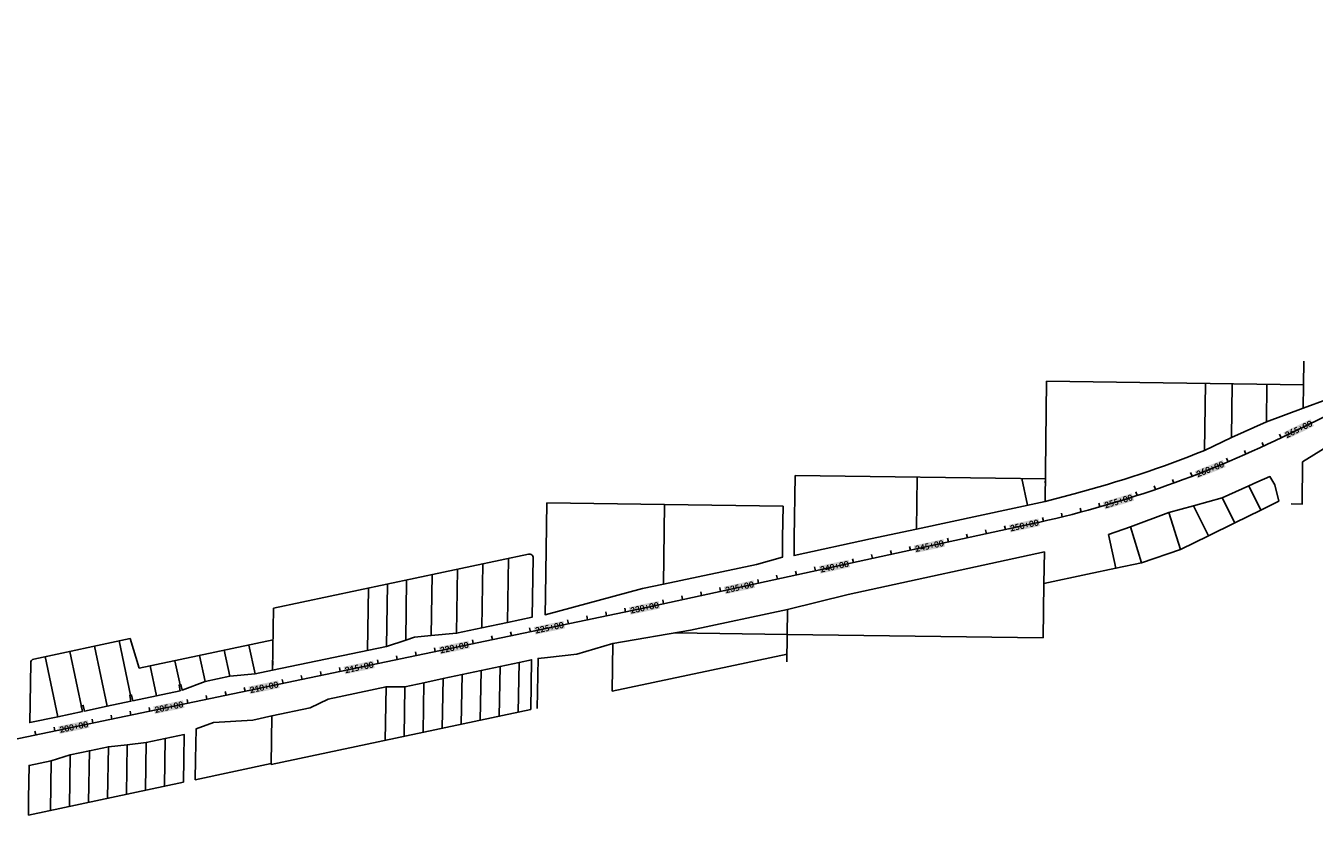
# Model space of a CAD drawing. Extents: x 19316 to 88931, y 38605 to 56897.
# Tile 5 of 16: x 37446 to 44075, y 43803 to 48001. Entities that reach past the tile are written whole.
import ezdxf

# ---------------------------------------------------------------- set-up
doc = ezdxf.new("R2010")
doc.units = 0
doc.header["$LTSCALE"] = 50
doc.header["$MEASUREMENT"] = 0
for name, color, linetype in [('C-ALGN-TEXT-CL', 4, 'Continuous'), ('ELPR', 7, 'Continuous'), ('ELPR-CL', 1, 'Continuous'), ('ELPR-older', 1, 'Continuous')]:
    doc.layers.add(name, color=color, linetype=linetype)
doc.styles.add('calibri', font='calibrib.ttf')

msp = doc.modelspace()

# ---------------------------------------------------------------- linework, layer by layer
at = {"layer": 'C-ALGN-TEXT-CL', "extrusion": (0.899843, 0.436214, 0), "elevation": 59521.5}
msp.add_lwpolyline([(22132.6, 0), (22152.6, 0)], dxfattribs=at)
at = {"layer": 'C-ALGN-TEXT-CL', "extrusion": (0.914519, 0.404544, 0), "elevation": 58512.8}
msp.add_lwpolyline([(24192.9, 0), (24212.9, 0)], dxfattribs=at)
at = {"layer": 'C-ALGN-TEXT-CL', "extrusion": (0.907319, 0.420443, 0), "elevation": 59026.1}
msp.add_lwpolyline([(23167.2, 0), (23187.2, 0)], dxfattribs=at)
at = {"layer": 'C-ALGN-TEXT-CL', "extrusion": (0.92144, 0.388522, 0), "elevation": 57981.7}
msp.add_lwpolyline([(25209.6, 0), (25229.6, 0)], dxfattribs=at)
at = {"layer": 'C-ALGN-TEXT-CL', "extrusion": (0.934438, 0.356127, 0), "elevation": 56866.6}
msp.add_lwpolyline([(27214.3, 0), (27234.3, 0)], dxfattribs=at)
at = {"layer": 'C-ALGN-TEXT-CL', "extrusion": (0.946297, 0.323298, 0), "elevation": 55682.2}
msp.add_lwpolyline([(29178.8, 0), (29198.8, 0)], dxfattribs=at)
at = {"layer": 'C-ALGN-TEXT-CL', "extrusion": (0.940511, 0.339764, 0), "elevation": 56283}
msp.add_lwpolyline([(28201.7, 0), (28221.7, 0)], dxfattribs=at)
at = {"layer": 'C-ALGN-TEXT-CL', "extrusion": (0.951795, 0.306734, 0), "elevation": 55064.5}
msp.add_lwpolyline([(30145.3, 0), (30165.3, 0)], dxfattribs=at)
at = {"layer": 'C-ALGN-TEXT-CL'}
for points in [[(42778.9, 45473), (42774.1, 45492.4)], [(42681.6, 45449.9), (42677.1, 45469.4)]]:
    msp.add_lwpolyline(points, dxfattribs=at)
at = {"layer": 'C-ALGN-TEXT-CL', "extrusion": (0.966544, 0.2565, 0), "elevation": 53111.5}
msp.add_lwpolyline([(32978, 0), (32998, 0)], dxfattribs=at)
at = {"layer": 'C-ALGN-TEXT-CL', "extrusion": (0.96192, 0.27333, 0), "elevation": 53779}
msp.add_lwpolyline([(32045.2, 0), (32065.2, 0)], dxfattribs=at)
at = {"layer": 'C-ALGN-TEXT-CL', "extrusion": (0.977264, 0.212027, 0)}
for elevation in [51147.8, 50847.8, 50947.8, 51047.8, 50547.8, 50647.8, 50347.8, 50447.8, 49847.8, 49947.8, 50047.8, 50147.8, 49547.8, 49647.8, 49347.8, 49447.8]:
    msp.add_lwpolyline([(35366.6, 0), (35386.6, 0)], dxfattribs=dict(at, elevation=elevation))
at = {"layer": 'C-ALGN-TEXT-CL', "extrusion": (0.978866, 0.204503, 0)}
for elevation in [48674.3, 48774.3, 48874.3, 48374.3, 48574.3, 48074.3, 48174.3, 48274.3, 47674.3, 47774.3, 47874.3, 47374.3, 47574.3, 47074.3, 47174.3, 47274.3, 46674.3, 46774.3, 46874.3, 46374.3, 46574.3, 46074.3, 46174.3, 46274.3, 45774.3, 45874.3]:
    msp.add_lwpolyline([(35744.4, 0), (35764.4, 0)], dxfattribs=dict(at, elevation=elevation))
at = {"layer": 'C-ALGN-TEXT-CL', "color": 155}
for points in [[(43933.9, 45871.8), (43916.6, 45907.4), (44074.1, 45940), (44056.8, 45975.6)], [(43474.7, 45670.8), (43460, 45707.5), (43619.4, 45728.9), (43604.7, 45765.6)], [(42999.3, 45510.9), (42987.8, 45548.8), (43148.5, 45556.2), (43137, 45594)], [(42511.9, 45392.5), (42503.5, 45431.2), (42664.3, 45425.6), (42655.9, 45464.2)], [(42023.3, 45286.5), (42014.9, 45325.2), (42175.7, 45319.6), (42167.3, 45358.2)], [(41534.7, 45180.5), (41526.3, 45219.2), (41687, 45213.5), (41678.7, 45252.2)], [(41046, 45074.5), (41037.6, 45113.1), (41198.4, 45107.5), (41190, 45146.2)], [(40557.1, 44969.1), (40549, 45007.8), (40709.7, 45001), (40701.6, 45039.7)], [(40067.7, 44866.8), (40059.6, 44905.6), (40220.3, 44898.7), (40212.2, 44937.5)], [(39578.3, 44764.6), (39570.2, 44803.3), (39730.9, 44796.5), (39722.8, 44835.2)], [(39088.8, 44662.3), (39080.7, 44701.1), (39241.4, 44694.2), (39233.3, 44733)], [(38599.4, 44560.1), (38591.3, 44598.8), (38752, 44592), (38743.9, 44630.7)], [(38110, 44457.8), (38101.9, 44496.6), (38262.6, 44489.7), (38254.5, 44528.5)], [(37620.5, 44355.6), (37612.4, 44394.3), (37773.1, 44387.5), (37765, 44426.2)]]:
    msp.add_solid(points, dxfattribs=at)
at = {"layer": 'ELPR', "flags": 128}
msp.add_lwpolyline([(41400, 45362.9), (41398.9, 45273.6), (41792.1, 45358.9), (42029.4, 45410), (42690.2, 45552.3), (42840.9, 45592.1, 0.031384), (43511, 45814.5), (43649.7, 45881.9), (43829.5, 45962.3), (44019, 46033), (44019, 46033), (44139.7, 46077.4), (44315.7, 46163), (44252, 46240.9)], format="xyb", dxfattribs=at)
for points in [[(43956.3, 45539.1), (44012.9, 45537.9), (44015.6, 45755.6), (44167.5, 45849.8), (44420.6, 45985.9), (44454.2, 45917)], [(40077.7, 44486.8), (40081.6, 44744.1), (40081.6, 44744.1), (40129.5, 44749.3), (40280.8, 44765.6), (40465.9, 44820.3), (40865.5, 44889.8), (41365.6, 44996), (41676.8, 45073), (42686.8, 45292.1), (42684.6, 45129.6), (42908.1, 45177.1), (43054.7, 45208.5), (43054.7, 45208.5), (43017.4, 45381.2), (43129.3, 45422.2), (43327.7, 45494.9), (43454.9, 45530.1), (43602.1, 45570.8), (43739.1, 45632.1), (43780.8, 45650.7), (43847.4, 45680.2), (43873.1, 45637.8), (43893.8, 45553.2)], [(41340, 45366.4), (41338.8, 45265), (41205.2, 45226.9), (40727.3, 45127), (40619.3, 45104.5), (40117.9, 44969.1), (40119.4, 45067)], [(40053.4, 45057.6), (40051.9, 44956.6), (39924, 44929.4), (39793, 44901.6), (39662, 44873.8), (39531.3, 44861.9), (39445.9, 44854.2), (39400.4, 44838.4), (39302.3, 44804.6), (38715.5, 44683.8), (38625.5, 44664.6), (38495.3, 44652.3), (38368.3, 44625.4), (38250.1, 44580.6), (38244.1, 44609.2), (38234.3, 44607.1), (38240.5, 44577.8), (38118.4, 44551.8), (37996.3, 44525.9), (37990, 44555.3), (37980.2, 44553.2), (37986.5, 44523.8), (37864.3, 44497.9), (37747.1, 44473), (37740.9, 44502.4), (37731.1, 44500.3), (37737.3, 44470.9), (37610.3, 44444), (37466.3, 44413.4), (37467.8, 44512.4)], [(40044.6, 44481.2), (40048.4, 44736.8), (39983.7, 44723), (39885.9, 44702.2), (39788.1, 44681.5), (39690.3, 44660.7), (39592.5, 44639.9), (39494.6, 44619.2), (39396.8, 44598.4), (39299.3, 44598.1), (39001.8, 44535), (38909.1, 44489.7), (38712, 44447.9), (38613.6, 44427), (38411.8, 44414.8), (38321.9, 44381.4), (38319.5, 44223.9)], [(38259.5, 44224.8), (38261.4, 44352.2), (38163.6, 44331.4), (38065.8, 44310.7), (37968.1, 44300.1), (37870.4, 44289.6), (37772.6, 44268.9), (37674.8, 44248.1), (37576.8, 44217.1), (37463, 44192.9), (37460.4, 44023)]]:
    msp.add_lwpolyline(points, dxfattribs=at)
at = {"layer": 'ELPR-CL', "flags": 128}
msp.add_lwpolyline([(19381.4, 38741.1), (20514.5, 40296.5, -0.152212), (21426.6, 40974.4), (23788.4, 41802, -0.043084), (24743.1, 42046.7), (25538.7, 42179, 0.031079), (26232.1, 42339.1), (28140.1, 42906.6, -0.05159), (30457.9, 43342.7), (32077.4, 43477.2), (34095.1, 43682.1, 0.0262), (34885.7, 43804.4), (40639.3, 45006.5), (42620.9, 45436.4, 0.059805), (43911.6, 45883), (47397.2, 47577.9, 0.076475), (48352.5, 48238.8), (52536.1, 52198.4, 0.084306)], format="xyb", dxfattribs=at)
at = {"layer": 'ELPR-older'}
for p, q in [((44021.9, 46274), (44020.5, 46152.3)), ((42698.4, 46170.5), (42690.2, 45552.3)), ((44020.5, 46152.3), (42698.4, 46170.5)), ((43511, 45814.5), (43515.3, 46159.2)), ((43653.1, 46157.4), (43649.7, 45881.9)), ((43829.5, 45962.3), (43831.9, 46154.9)), ((44020.5, 46152.3), (44019, 46033)), ((44019, 46033), (44020.5, 46152.3)), ((41403.8, 45685.6), (41400, 45362.9)), ((42691.8, 45668), (41403.8, 45685.6)), ((42032.8, 45677), (42029.4, 45410)), ((42600, 45532.9), (42570.3, 45669.6)), ((42691.5, 45648), (42691.8, 45668)), ((42691.5, 45648), (42691.8, 45668)), ((43739.1, 45632.1), (43800.7, 45507.6)), ((43739.1, 45632.1), (43739.6, 45631.1)), ((43666, 45441.7), (43602.1, 45570.8)), ((43893.8, 45553.2), (43800.7, 45507.6)), ((40119.4, 45067), (40126.6, 45545.5)), ((40126.6, 45545.5), (40732.8, 45537)), ((40732.8, 45537), (40727.3, 45127)), ((40732.8, 45537), (41342, 45528.5)), ((41342, 45528.5), (41340, 45366.4)), ((43386.6, 45305), (43327.7, 45494.9)), ((43454.9, 45530.1), (43531.3, 45375.8)), ((43800.7, 45507.6), (43666, 45441.7)), ((43129.3, 45422.2), (43186.7, 45236.9)), ((43666, 45441.7), (43531.3, 45375.8)), ((43531.3, 45375.8), (43386.6, 45305)), ((43186.7, 45236.9), (43386.6, 45305)), ((40032.2, 45280.9), (38720.3, 45002.6)), ((39798, 45231.2), (39793, 44901.6)), ((39924, 44929.4), (39929, 45259)), ((40053.4, 45057.6), (40056.4, 45261.1)), ((43186.7, 45236.9), (43054.7, 45208.5)), ((39536.1, 45175.6), (39531.3, 44861.9)), ((39662, 44873.8), (39667.1, 45203.4)), ((39204.5, 44784.5), (39209.4, 45106.3)), ((39307.3, 45127.1), (39302.3, 44804.6)), ((39400.4, 44838.4), (39405.1, 45147.9)), ((42684.6, 45129.6), (42681, 44850.6)), ((38720.3, 45002.6), (38715.5, 44683.8)), ((41365.6, 44996), (41362.4, 44726.8)), ((37982.2, 44845.9), (37486.9, 44740.8)), ((37985.1, 44554.2), (37925.8, 44834)), ((38029.1, 44693.3), (37982.2, 44845.9)), ((38717.9, 44839.4), (38029.1, 44693.3)), ((40465.9, 44820.3), (40462.9, 44574.8)), ((40785.7, 44875.9), (41364.1, 44867.6)), ((41364.1, 44867.6), (42681, 44850.6)), ((37544.7, 44753.1), (37610.3, 44444)), ((37737.3, 44470.9), (37671.7, 44780.1)), ((37798.8, 44806.9), (37864.3, 44497.9)), ((38339.9, 44759.2), (38368.3, 44625.4)), ((38495.3, 44652.3), (38466.9, 44786.2)), ((38593.9, 44813.1), (38625.5, 44664.6)), ((40462.9, 44574.8), (41362.9, 44765.9)), ((37471, 44721.6), (37467.8, 44512.4)), ((38085.8, 44705.3), (38118.4, 44551.8)), ((38239.2, 44608.2), (38212.9, 44732.3)), ((38715.5, 44683.8), (38716.3, 44731.2)), ((39882.1, 44446.6), (39885.9, 44702.2)), ((39983.7, 44723), (39979.9, 44467.4)), ((39490.8, 44363.6), (39494.6, 44619.2)), ((39592.5, 44639.9), (39588.6, 44384.3)), ((39686.4, 44405.1), (39690.3, 44660.7)), ((39788.1, 44681.5), (39784.3, 44425.9)), ((39299.3, 44598.1), (39295.2, 44322)), ((39396.8, 44598.4), (39393, 44342.8)), ((38708.2, 44197.4), (40044.6, 44481.2)), ((38712, 44447.9), (38708.2, 44197.4)), ((37866.4, 44024.1), (37870.4, 44289.6)), ((37968.1, 44300.1), (37964.3, 44044.8)), ((38062.1, 44065.6), (38065.8, 44310.7)), ((38163.6, 44331.4), (38159.9, 44086.4)), ((37670.8, 43982.5), (37674.8, 44248.1)), ((37772.6, 44268.9), (37768.6, 44003.3)), ((38259.5, 44224.8), (38257.7, 44107.1)), ((38317.9, 44119.9), (38319.5, 44223.9)), ((37576.8, 44217.1), (37573, 43961.8)), ((38708.3, 44202.8), (38317.9, 44119.9)), ((38257.7, 44107.1), (37459.1, 43937.6)), ((37459.1, 43937.6), (37460.4, 44023))]:
    msp.add_line(p, q, dxfattribs=at)
for centre, start, end in [((40036.4, 45261.4), 359.13972, 101.97936), ((37491, 44721.3), 101.98043, 179.1248)]:
    msp.add_arc(centre, 20, start, end, dxfattribs=at)

# ---------------------------------------------------------------- texts
at = {"layer": 'C-ALGN-TEXT-CL', "linetype": 'Continuous', "char_height": 32, "width": 162.092, "attachment_point": 1, "style": 'calibri'}
for s, insert, rotation in [('\\fCalibri|b1|i0|c1|p34;\\W1.0000000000;\\T1.0000000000;\\o\\l265+00', (43921, 45905.9), 25.9312), ('\\fCalibri|b1|i0|c1|p34;\\W1.0000000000;\\T1.0000000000;\\o\\l260+00', (43464.3, 45705.7), 21.86254), ('\\fCalibri|b1|i0|c1|p34;\\W1.0000000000;\\T1.0000000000;\\o\\l255+00', (42991.9, 45546.6), 16.8625), ('\\fCalibri|b1|i0|c1|p34;\\W1.0000000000;\\T1.0000000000;\\o\\l250+00', (42507.5, 45428.7), 12.24115), ('\\fCalibri|b1|i0|c1|p34;\\W1.0000000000;\\T1.0000000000;\\o\\l245+00', (42018.8, 45322.7), 12.24115), ('\\fCalibri|b1|i0|c1|p34;\\W1.0000000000;\\T1.0000000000;\\o\\l240+00', (41530.2, 45216.6), 12.24115), ('\\fCalibri|b1|i0|c1|p34;\\W1.0000000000;\\T1.0000000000;\\o\\l235+00', (41041.6, 45110.6), 12.24115), ('\\fCalibri|b1|i0|c1|p34;\\W1.0000000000;\\T1.0000000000;\\o\\l230+00', (40552.9, 45005.3), 11.8004), ('\\fCalibri|b1|i0|c1|p34;\\W1.0000000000;\\T1.0000000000;\\o\\l225+00', (40063.5, 44903), 11.8004), ('\\fCalibri|b1|i0|c1|p34;\\W1.0000000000;\\T1.0000000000;\\o\\l220+00', (39574.1, 44800.8), 11.8004), ('\\fCalibri|b1|i0|c1|p34;\\W1.0000000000;\\T1.0000000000;\\o\\l215+00', (39084.6, 44698.5), 11.8004), ('\\fCalibri|b1|i0|c1|p34;\\W1.0000000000;\\T1.0000000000;\\o\\l210+00', (38595.2, 44596.3), 11.8004), ('\\fCalibri|b1|i0|c1|p34;\\W1.0000000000;\\T1.0000000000;\\o\\l205+00', (38105.8, 44494), 11.8004), ('\\fCalibri|b1|i0|c1|p34;\\W1.0000000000;\\T1.0000000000;\\o\\l200+00', (37616.3, 44391.8), 11.8004)]:
    msp.add_mtext(s, dxfattribs=dict(at, insert=insert, rotation=rotation))

doc.saveas('drawing.dxf')
